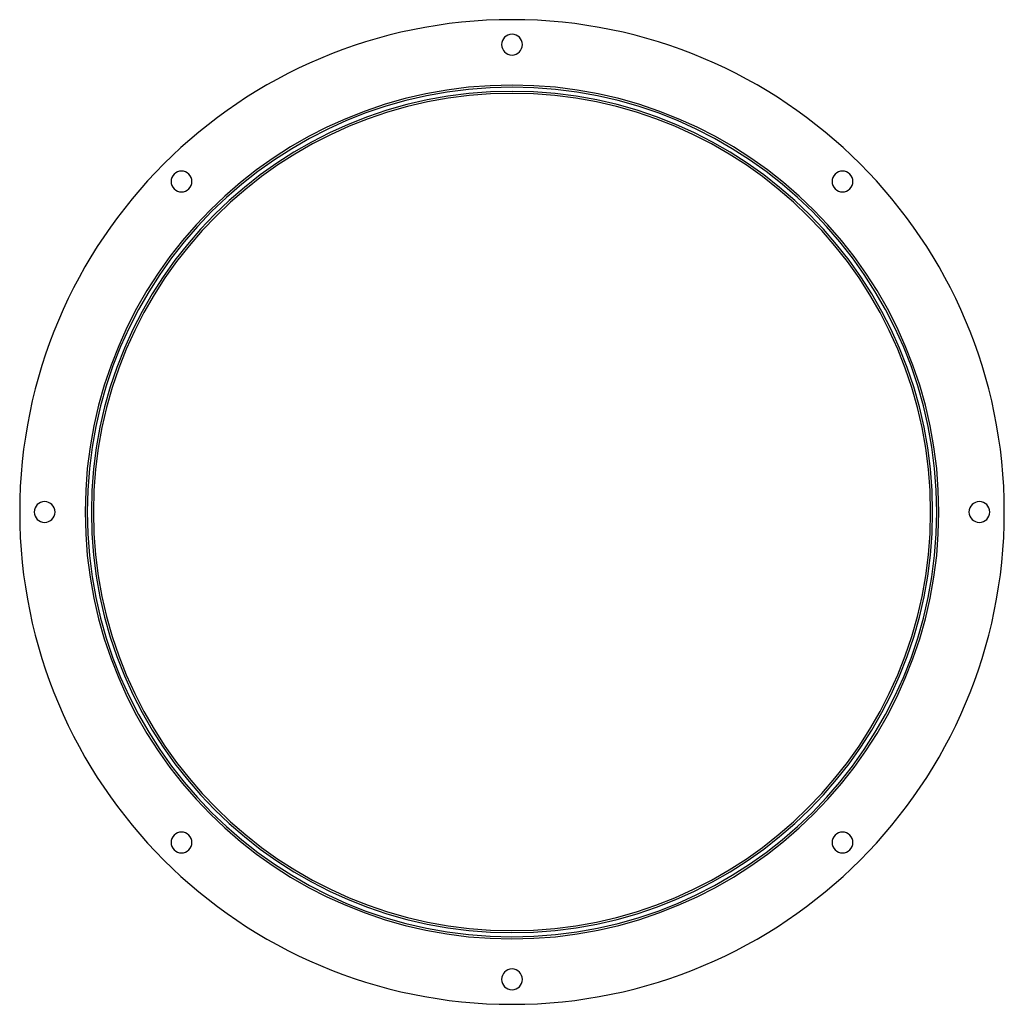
# Model space of a CAD drawing. Header units: millimetres. Extents: x -237 to 237, y -237 to 237.
import ezdxf

# ---------------------------------------------------------------- set-up
doc = ezdxf.new("R2010")
doc.units = ezdxf.units.MM
doc.layers.add('HIDDEN', color=7, linetype='Continuous')
doc.layers.add('THICK', color=7, linetype='Continuous')

msp = doc.modelspace()

# ---------------------------------------------------------------- linework, layer by layer
at = {"layer": 'HIDDEN'}
for radius, start, end in [(205.5, 0, 180), (204.5, 0, 180), (202.5, 0, 180), (205.5, 180, 0), (204.5, 180, 0), (202.5, 180, 0)]:
    msp.add_arc((0, 0), radius, start, end, dxfattribs=at)
at = {"layer": 'THICK'}
for centre, radius, start, end in [((0, 0), 237, 0, 180), ((0, 225), 5, 90, 270), ((0, 225), 5, 270, 90), ((0, 0), 201.5, 0, 180), ((-159.1, 159.1), 5, 135, 315), ((-159.1, 159.1), 5, 315, 135), ((159.1, 159.1), 5, 45, 225), ((159.1, 159.1), 5, 225, 45), ((-225, 0), 5, 0, 180), ((225, 0), 5, 0, 180), ((0, 0), 237, 180, 0), ((-225, 0), 5, 180, 0), ((0, 0), 201.5, 180, 0), ((225, 0), 5, 180, 0), ((-159.1, -159.1), 5, 45, 225), ((-159.1, -159.1), 5, 225, 45), ((159.1, -159.1), 5, 135, 315), ((159.1, -159.1), 5, 315, 135), ((0, -225), 5, 90, 270), ((0, -225), 5, 270, 90)]:
    msp.add_arc(centre, radius, start, end, dxfattribs=at)

doc.saveas('drawing.dxf')
